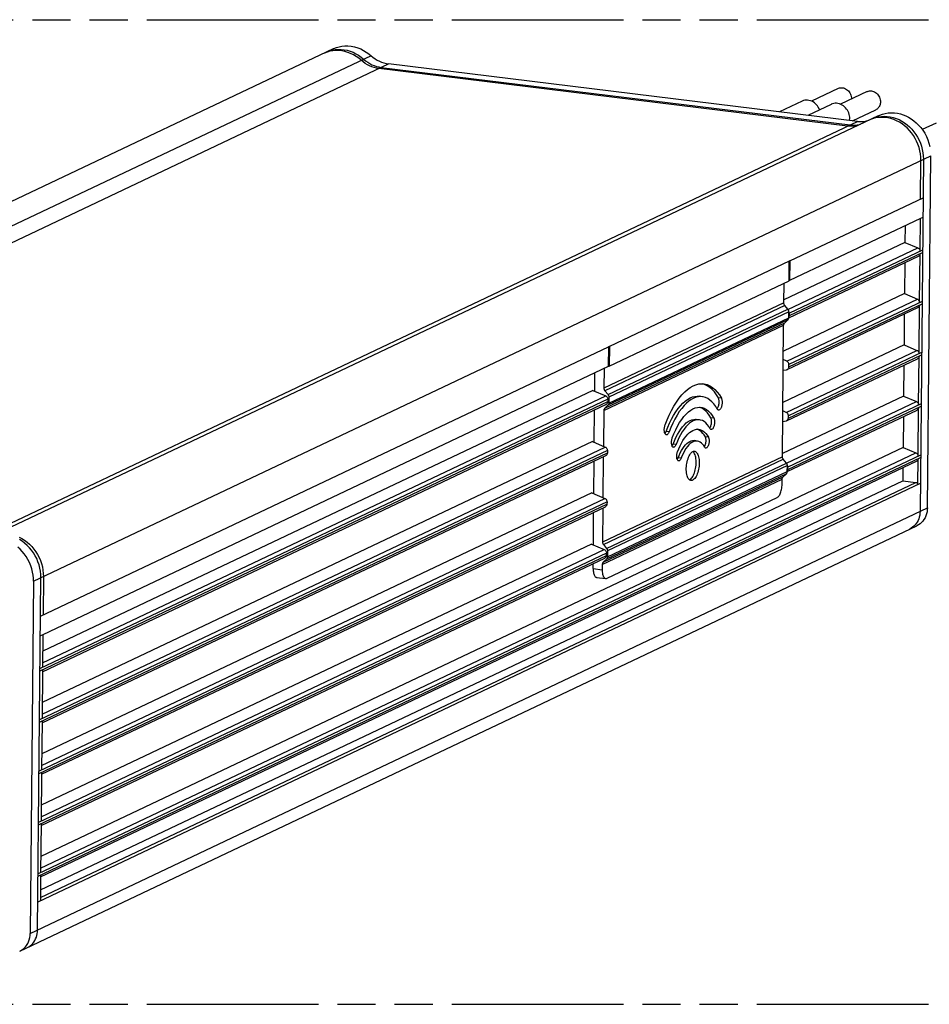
# Model space of a CAD drawing. Header units: millimetres. Extents: x 0 to 210, y 0 to 297.
# Tile 9 of 11: x 90 to 136, y 208 to 258. Entities that reach past the tile are written whole.
import ezdxf

# ---------------------------------------------------------------- set-up
doc = ezdxf.new("R2010")
doc.units = ezdxf.units.MM
doc.header["$LTSCALE"] = 19.36
doc.linetypes.add('PHANTOM', pattern=[0.8, 0.45, -0.05, 0.1, -0.05, 0.1, -0.05])
doc.layers.get('0').update_dxf_attribs({"linetype": 'CONTINUOUS'})
doc.layers.add('DEFAULT_3', color=7, linetype='PHANTOM')

msp = doc.modelspace()

# ---------------------------------------------------------------- linework, layer by layer
at = {"color": 7, "linetype": 'Continuous'}
for p, q in [((106.0659383, 256.20099136), (60.51196649, 234.59415532)), ((132.67800004, 252.51275085), (108.86834554, 255.43620882)), ((131.69368986, 254.18731321), (130.34127224, 253.5458441)), ((133.16773948, 254.02701202), (131.81532186, 253.38554291)), ((129.86569243, 253.54107405), (128.72180002, 252.99851113)), ((132.37500645, 253.66714706), (132.37421735, 253.65063424)), ((131.33974206, 253.38077285), (130.16119979, 252.82177506)), ((132.43279689, 252.54285801), (133.607432, 253.10000258)), ((133.73924129, 252.803137), (88.18526949, 231.19630096)), ((133.14506251, 252.53565196), (133.2136197, 252.5538279)), ((136.67158994, 252.43010327), (135.97238009, 252.09845902)), ((136.23142533, 232.88339385), (136.39981758, 250.77186148)), ((135.87413167, 247.57949537), (129.23748952, 244.43165045)), ((135.85852689, 245.92178465), (135.87413167, 247.57949537)), ((135.10067205, 247.2126335), (135.09276747, 246.37292311)), ((135.09276747, 246.37292311), (128.94344945, 243.45622231)), ((135.09276747, 246.37292311), (135.74728361, 246.09581553)), ((129.19096405, 242.54468397), (135.77687755, 245.66846764)), ((135.83401643, 243.31801513), (135.8574189, 245.80408206)), ((129.21851155, 245.41016787), (120.08282431, 241.07699365)), ((129.20916876, 244.41767386), (129.21851155, 245.41016787)), ((129.21851155, 245.41016787), (129.20953852, 245.41126962)), ((129.24687784, 245.42898014), (129.21643701, 245.41454166)), ((129.24687784, 245.42898014), (129.23748952, 244.43165045)), ((135.08303818, 245.33937068), (135.06825701, 243.7691536)), ((120.07348151, 240.08449964), (129.20916876, 244.41767386)), ((128.94193434, 243.29527083), (128.95134888, 244.29538657)), ((129.23748952, 244.43165045), (129.21128, 244.43486857)), ((135.06825701, 243.7691536), (128.91893899, 240.85245279)), ((135.06825701, 243.7691536), (135.72277315, 243.49204602)), ((129.1504552, 242.97212208), (128.98588176, 243.17220248)), ((129.10327019, 239.91230816), (135.75236709, 243.06469812)), ((135.80950597, 240.71424562), (135.83290844, 243.20031255)), ((129.18981879, 242.52208951), (129.1915263, 242.54349859)), ((129.1915263, 242.54349859), (129.19440262, 242.84905373)), ((129.1917835, 242.57082199), (129.20067004, 242.5843776)), ((129.21838558, 242.63216354), (129.22077675, 242.65623714)), ((129.22077675, 242.65623714), (129.22188474, 242.77393972)), ((135.05852772, 242.73560117), (135.04374655, 241.16538409)), ((128.86840295, 235.48396229), (128.93124977, 242.16023864)), ((128.97741003, 242.27224316), (129.14536603, 242.43149407)), ((120.03651195, 241.06038488), (120.02712364, 240.06305518)), ((120.07385127, 241.0780954), (120.03651195, 241.06038488)), ((120.08282431, 241.07699365), (120.07348151, 240.08449964)), ((120.07385127, 241.0780954), (120.08282431, 241.07699365)), ((135.04374655, 241.16538409), (128.89442852, 238.24868328)), ((135.04374655, 241.16538409), (135.69826268, 240.88827651)), ((135.78499551, 238.11047611), (135.80839798, 240.59654304)), ((120.02712364, 240.06305518), (91.3158751, 226.4449399)), ((120.02982314, 240.08903592), (120.07348151, 240.08449964)), ((129.08613099, 240.3442011), (128.91483726, 240.41672305)), ((129.07875973, 237.30853864), (135.72785662, 240.46092861)), ((129.19626629, 240.05246763), (129.19737428, 240.17017021)), ((135.03401725, 240.13183165), (135.01923609, 238.56161458)), ((119.3428622, 238.81537178), (119.351591, 239.74264135)), ((119.81566678, 239.96275847), (119.8062471, 238.96209661)), ((128.90974518, 239.87578634), (129.08200719, 239.90612496)), ((129.08200719, 239.90612496), (129.10327019, 239.91230816)), ((129.11513846, 239.91795969), (129.12359655, 239.92304068)), ((119.24575944, 238.85648293), (91.30797052, 225.60522951)), ((119.24575944, 238.85648293), (119.90027557, 238.57937534)), ((119.85019452, 238.83902826), (120.01476796, 238.63894786)), ((120.05871538, 238.51587951), (120.05583905, 238.21032437)), ((124.8094944, 238.53607522), (124.65604489, 238.55792358)), ((135.01923609, 238.56161458), (128.86991806, 235.64491377)), ((135.01923609, 238.56161458), (135.67375222, 238.28450699)), ((91.29824122, 224.57167708), (119.92986951, 238.15202745)), ((120.00967879, 238.09831985), (119.84172279, 237.93906893)), ((120.01151886, 238.40534446), (120.01041087, 238.28764188)), ((119.31835173, 236.21160227), (119.33395713, 237.86937853)), ((119.79556252, 237.82706442), (119.77852147, 236.01677663)), ((124.77053967, 237.95075734), (124.65975379, 237.99195778)), ((129.06162053, 237.74043158), (128.8903268, 237.81295354)), ((129.11743267, 234.73337543), (135.70334616, 237.8571591)), ((129.17175583, 237.44869812), (129.17286382, 237.5664007)), ((135.00950679, 237.52806214), (134.99472563, 235.95784507)), ((135.76048504, 235.5067066), (135.78388752, 237.99277353)), ((124.66138783, 237.36321291), (124.50793832, 237.38506127)), ((128.88523472, 237.27201683), (129.05749672, 237.30235545)), ((129.05749672, 237.30235545), (129.07875973, 237.30853864)), ((129.090628, 237.31419018), (129.09908608, 237.31927117)), ((119.22124898, 236.25271341), (91.28346006, 223.00146)), ((119.22124898, 236.25271341), (119.87576511, 235.97560583)), ((124.55272907, 236.28122354), (124.39927956, 236.3030719)), ((124.90637459, 235.99762945), (124.92211955, 236.02117949)), ((124.92211955, 236.02117949), (124.93844477, 236.05261828)), ((134.99472563, 235.95784507), (91.20992867, 215.19015147)), ((91.27373076, 221.96790757), (119.90535905, 235.54825794)), ((119.98700839, 235.80157495), (119.98590041, 235.68387236)), ((123.57050035, 235.42854841), (123.62207671, 235.55681141)), ((134.99472563, 235.95784507), (135.64924176, 235.68073748)), ((91.20019938, 214.15659903), (135.6788357, 235.25338959)), ((119.29384127, 233.60783275), (119.30944667, 235.26560901)), ((119.77352245, 235.48572614), (119.754011, 233.41300712)), ((123.52741153, 235.3463424), (123.54018081, 235.36449822)), ((129.07692382, 235.16081355), (128.91235037, 235.36089395)), ((129.11799491, 234.73219005), (129.12087124, 235.0377452)), ((135.74689172, 234.06267518), (135.75937706, 235.38900402)), ((128.90387865, 234.46093462), (129.07183464, 234.62018554)), ((129.1162874, 234.71078098), (129.11799491, 234.73219005)), ((129.11825212, 234.75951345), (129.12713866, 234.77306907)), ((129.14485419, 234.82085501), (129.14724537, 234.84492861)), ((129.14724537, 234.84492861), (129.14835336, 234.96263119)), ((134.98499633, 234.92429263), (134.97881765, 234.26792531)), ((91.19402069, 213.50023171), (134.97881765, 234.26792531)), ((128.85521666, 234.08316937), (128.85771838, 234.3489301)), ((134.97881765, 234.26792531), (135.64538591, 234.18608102)), ((119.19673852, 233.6489439), (91.2589496, 220.39769049)), ((119.19673852, 233.6489439), (119.85125465, 233.37183632)), ((119.96249793, 233.19780543), (119.96138994, 233.08010285)), ((119.96324249, 229.31399324), (128.60107212, 233.41102718)), ((91.2492203, 219.36413805), (119.88084859, 232.94448842)), ((119.26933081, 231.00406324), (119.28493621, 232.6618395)), ((119.74901198, 232.88195662), (119.73271571, 231.15078807)), ((90.14051114, 210.37246162), (135.69448295, 231.97929766)), ((119.17222805, 231.04517439), (91.23443914, 217.79392098)), ((119.17222805, 231.04517439), (119.82674419, 230.76806681)), ((119.77666313, 231.02771972), (119.94123658, 230.82763932)), ((119.93687948, 230.47633334), (119.93798747, 230.59403592)), ((119.985184, 230.70457098), (119.98230767, 230.39901583)), ((91.22470984, 216.76036854), (119.85633813, 230.34071891)), ((119.25805908, 229.80665658), (119.26042575, 230.05806999)), ((119.72203114, 230.01575588), (119.71952941, 229.74999515)), ((119.9361474, 230.28701131), (119.76819141, 230.1277604)), ((90.84584577, 229.16502544), (90.67745353, 211.27655781)), ((119.43752236, 229.35897542), (119.89899269, 229.30231399)), ((91.3158751, 226.4449399), (91.30027031, 224.78722917)), ((91.29916233, 224.66952659), (91.27575985, 222.18345966)), ((91.27465186, 222.06575708), (91.25124939, 219.57969015)), ((91.2501414, 219.46198757), (91.22673893, 216.97592064)), ((91.22563094, 216.85821806), (91.20222847, 214.37215113)), ((91.20112048, 214.25444854), (91.18863515, 212.9281197))]:
    msp.add_line(p, q, dxfattribs=at)
at = {"color": 9, "linetype": 'Continuous'}
for p, q in [((106.01986908, 256.1361085), (106.16709365, 256.16149778)), ((107.98160747, 255.85162593), (62.42763566, 234.24478989)), ((105.6153482, 255.98629958), (105.56808069, 255.96485107)), ((63.31437373, 233.82937278), (108.86834554, 255.43620882)), ((132.18014242, 252.27661056), (108.37048792, 255.20006854)), ((108.49495233, 255.25910361), (132.30460683, 252.33564564)), ((87.12402823, 230.90591481), (132.67800004, 252.51275085)), ((133.33446677, 252.60743558), (133.24138368, 252.56699672)), ((90.84584577, 229.16502544), (136.39981758, 250.77186148)), ((136.02642437, 250.59475627), (135.85803212, 232.70628863)), ((135.88351999, 248.57682506), (135.90195997, 250.5357212)), ((129.24687784, 245.42898014), (136.00798439, 248.63586014)), ((135.99859608, 247.63853044), (135.87413167, 247.57949537)), ((129.15249472, 242.96782215), (135.74728361, 246.09581553)), ((129.22077675, 242.65623714), (135.98188331, 245.86311713)), ((135.9829913, 245.98081972), (129.22188474, 242.77393972)), ((128.94193434, 243.29527083), (119.8062471, 238.96209661)), ((128.98588176, 243.17220248), (119.85019452, 238.83902826)), ((129.08613099, 240.3442011), (135.72277315, 243.49204602)), ((129.19626629, 240.05246763), (135.95737285, 243.25934762)), ((135.95848083, 243.3770502), (129.19737428, 240.17017021)), ((120.01476796, 238.63894786), (129.1504552, 242.97212208)), ((120.05583905, 238.21032437), (129.1915263, 242.54349859)), ((129.19440262, 242.84905373), (120.05871538, 238.51587951)), ((119.79556252, 237.82706442), (128.93124977, 242.16023864)), ((128.97741003, 242.27224316), (119.84172279, 237.93906893)), ((129.14536603, 242.43149407), (120.00967879, 238.09831985)), ((91.20079901, 227.38323452), (120.03651195, 241.06038488)), ((129.06162053, 237.74043158), (135.69826268, 240.88827651)), ((129.17175583, 237.44869812), (135.93286238, 240.65557811)), ((135.93397037, 240.77328069), (129.17286382, 237.5664007)), ((91.30241481, 225.01504135), (119.90027557, 238.57937534)), ((91.17469792, 224.61049152), (120.01041087, 238.28764188)), ((120.01151886, 238.40534446), (91.17580591, 224.7281941)), ((125.7704474, 238.45646876), (125.61568291, 238.47286711)), ((129.07896333, 235.15651361), (135.67375222, 238.28450699)), ((129.14724537, 234.84492861), (135.90835192, 238.0518086)), ((135.90945991, 238.16951118), (129.14835336, 234.96263119)), ((125.39014996, 237.45068696), (125.23538548, 237.46708531)), ((123.11326877, 236.74622682), (122.95854291, 236.76672838)), ((123.47069232, 236.10679724), (123.31596646, 236.12729881)), ((125.11045402, 236.47756831), (124.95568954, 236.49396666)), ((135.88494945, 235.56574167), (91.07776406, 214.31311606)), ((91.15018746, 222.00672201), (119.98590041, 235.68387236)), ((119.98700839, 235.80157495), (91.15129545, 222.12442459)), ((91.20437297, 214.5999633), (135.64924176, 235.68073748)), ((91.27790435, 222.41127183), (119.87576511, 235.97560583)), ((91.07665608, 214.19541347), (135.88384146, 235.44803909)), ((128.86840295, 235.48396229), (119.73271571, 231.15078807)), ((119.77666313, 231.02771972), (128.91235037, 235.36089395)), ((119.94123658, 230.82763932), (129.07692382, 235.16081355)), ((129.12087124, 235.0377452), (119.985184, 230.70457098)), ((123.72522621, 235.40804685), (123.57050035, 235.42854841)), ((129.07183464, 234.62018554), (119.9361474, 230.28701131)), ((119.98230767, 230.39901583), (129.11799491, 234.73219005)), ((135.87135613, 234.12171025), (91.06417074, 212.86908463)), ((91.19025728, 213.10044046), (135.64538591, 234.18608102)), ((119.72203114, 230.01575588), (128.85771838, 234.3489301)), ((119.76819141, 230.1277604), (128.90387865, 234.46093462)), ((91.125677, 219.4029525), (119.96138994, 233.08010285)), ((119.96249793, 233.19780543), (91.12678499, 219.52065508)), ((91.25339389, 219.80750232), (119.85125465, 233.37183632)), ((90.67745353, 211.27655781), (136.23142533, 232.88339385)), ((119.93798747, 230.59403592), (91.10227452, 216.91688557)), ((91.22888343, 217.20373281), (119.82674419, 230.76806681)), ((91.10116654, 216.79918298), (119.93687948, 230.47633334)), ((119.25805908, 229.80665658), (119.71952941, 229.74999515)), ((91.05084674, 211.45366302), (91.21923898, 229.34213066)), ((91.34370339, 229.40116573), (91.32526341, 227.44226959)), ((91.3158751, 226.4449399), (91.19141069, 226.38590483))]:
    msp.add_line(p, q, dxfattribs=at)
for points in [[(107.35815534, 255.71952054), (107.22537829, 255.81305666), (107.08596813, 255.8954245), (106.94173083, 255.96538036), (106.79464426, 256.02207339), (106.64543952, 256.06541249), (106.49549061, 256.09517627), (106.34482074, 256.11143572), (106.19316334, 256.11397344), (106.04278929, 256.10248256), (105.89541322, 256.07707532), (105.75232079, 256.03808377), (105.6153482, 255.98629958)], [(105.69254509, 256.02388614), (105.73998444, 256.04540913), (105.87692694, 256.09716485), (106.01986908, 256.1361085)], [(106.16709365, 256.16149778), (106.31745587, 256.17300343), (106.46917683, 256.17047757), (106.62001171, 256.15420266), (106.7700731, 256.12440625), (106.91912925, 256.08110151), (107.06601721, 256.02449277), (107.21013371, 255.95462002), (107.34951452, 255.87230391), (107.48240457, 255.7787202)], [(108.37048792, 255.20006854), (108.2524195, 255.2194787), (108.13493301, 255.24864964), (108.01868751, 255.28747621), (107.90451349, 255.335729), (107.79316576, 255.39311128), (107.68543838, 255.45920828), (107.58212257, 255.53348389), (107.35815534, 255.71952054)], [(107.48240457, 255.7787202), (107.70654113, 255.59255449), (107.80980312, 255.51830967), (107.91745313, 255.45224616), (108.02874847, 255.39487155), (108.1429656, 255.3465817), (108.25928695, 255.30771684), (108.37683033, 255.27852482), (108.49495233, 255.25910361)], [(135.90195997, 250.5357212), (135.89719456, 250.6991363), (135.87975204, 250.8637707), (135.84949154, 251.02880362), (135.80667185, 251.19200988), (135.7519619, 251.35120504), (135.68577745, 251.50569206), (135.60886199, 251.65413607), (135.52128444, 251.79655144), (135.42270422, 251.93306854), (135.31439466, 252.06151034), (135.19757659, 252.18040302), (135.07335236, 252.28876395), (134.94353574, 252.38534653), (134.80788272, 252.47057277), (134.66600297, 252.54448815), (134.51959579, 252.60593088), (134.36979712, 252.65429165), (134.21837898, 252.68898659), (134.06758632, 252.70974689), (133.9173111, 252.71682718), (133.76778476, 252.71018375), (133.62017143, 252.68973522), (133.47507372, 252.65537352), (133.33446677, 252.60743558)], [(133.36584808, 252.62603179), (133.45859976, 252.66633946), (133.59923697, 252.71432181), (133.74445677, 252.74873681)], [(133.74445677, 252.74873681), (133.89226984, 252.76922071), (134.04194506, 252.77586196), (134.19210745, 252.76877672), (134.34273519, 252.74804147), (134.49409014, 252.71337395), (134.64390089, 252.66502501), (134.79045888, 252.60352721), (134.93248767, 252.52952717), (135.06817018, 252.44426514), (135.19794538, 252.34769533), (135.3220339, 252.23944478), (135.43873804, 252.12067834), (135.5470509, 251.99225439), (135.64568219, 251.85568647), (135.73335742, 251.71311628), (135.8103228, 251.56455583), (135.87643471, 251.41021832), (135.93107661, 251.25124193), (135.97387894, 251.08818448), (136.00415899, 250.9232033), (136.0216405, 250.75844459), (136.02642437, 250.59475627)], [(132.70692563, 252.31349637), (132.64782296, 252.29771192), (132.53296146, 252.27754939), (132.41617783, 252.26730623), (132.2983569, 252.2670133), (132.18014242, 252.27661056)], [(132.30460683, 252.33564564), (132.42276765, 252.3260505), (132.54053143, 252.32633634), (132.65723865, 252.33655991), (132.77205645, 252.35669604), (132.83139274, 252.37253273)], [(135.85803212, 232.70628863), (135.85325377, 232.61054996), (135.84069614, 232.51608638), (135.82030203, 232.42344078), (135.79229176, 232.33396773), (135.75719592, 232.2490188), (135.71518038, 232.16866259), (135.66646649, 232.09328009), (135.6112866, 232.02330608), (135.54963841, 231.95896803), (135.4824279, 231.90137393), (135.41077234, 231.85134994), (135.33491885, 231.80890142), (135.32108974, 231.80219245)], [(90.10774639, 231.40993268), (90.24962614, 231.3360173), (90.38527917, 231.25079105), (90.51509578, 231.15420848), (90.63932001, 231.04584755), (90.75613808, 230.92695487), (90.86444764, 230.79851307), (90.96302786, 230.66199597), (91.05060542, 230.51958059), (91.12752087, 230.37113659), (91.19370532, 230.21664957), (91.24841528, 230.05745441), (91.29123497, 229.89424815), (91.32149546, 229.72921522), (91.33893798, 229.56458083), (91.34370339, 229.40116573)], [(91.21923898, 229.34213066), (91.21447358, 229.50554576), (91.19703106, 229.67018015), (91.16677056, 229.83521308), (91.12395087, 229.99841934), (91.06924092, 230.1576145), (91.00305646, 230.31210152), (90.92614101, 230.46054552), (90.83856346, 230.6029609), (90.73998323, 230.739478), (90.63167368, 230.8679198), (90.51485561, 230.98681248), (90.39063138, 231.09517341), (90.26081476, 231.19175598), (90.12516174, 231.27698223)], [(90.51390436, 210.54956683), (90.52948973, 210.55714945), (90.60518557, 210.59972859), (90.6766822, 210.64986551), (90.74376964, 210.70759079), (90.80531181, 210.77207618), (90.86040698, 210.84223349), (90.90901963, 210.91780009), (90.95095039, 210.99841326), (90.98582704, 211.08333805), (91.01337545, 211.1717907), (91.03349007, 211.26334317), (91.04603528, 211.35756106), (91.05084674, 211.45366302)]]:
    msp.add_lwpolyline(points, dxfattribs=at)
at = {"color": 7, "linetype": 'Continuous'}
for points in [[(106.0660153, 256.20082926), (106.08503234, 256.20971082), (106.21988825, 256.26398462), (106.36066925, 256.30542608), (106.50553582, 256.33379614), (106.64999083, 256.34901534), (106.8012704, 256.349562), (106.97008748, 256.33357302), (107.14151448, 256.30199312), (107.30343645, 256.25426501), (107.45812843, 256.19303161), (107.60405174, 256.12002801), (107.74053266, 256.0374203), (107.86623624, 255.948296), (107.98160747, 255.85162593)], [(107.98160747, 255.85162593), (108.07979546, 255.77032539), (108.18272224, 255.69689101), (108.29087925, 255.63109257), (108.40279217, 255.57362076), (108.51747813, 255.52493602), (108.63395426, 255.48549882), (108.75074625, 255.45599983), (108.86834554, 255.43620882)], [(131.69373095, 254.18722647), (131.71340579, 254.19593499), (131.76112624, 254.21204678), (131.81180322, 254.22197173), (131.86403459, 254.22566007), (131.91603973, 254.22284432), (131.96858323, 254.21329131), (132.02249949, 254.19658845), (132.07579843, 254.17300654), (132.1269193, 254.14259272), (132.17540846, 254.10560533), (132.22071778, 254.06183324), (132.26156998, 254.01273213), (132.29644644, 253.95985842), (132.32552295, 253.90269876), (132.34879339, 253.83901574), (132.36528491, 253.77553802), (132.37390073, 253.71899632), (132.37500645, 253.66714706)], [(133.16778058, 254.02692527), (133.18745541, 254.03563379), (133.23517586, 254.05174559), (133.28585284, 254.06167053), (133.33808421, 254.06535887), (133.39008935, 254.06254312), (133.44263285, 254.05299011), (133.49654911, 254.03628726), (133.54984805, 254.01270535), (133.60096892, 253.98229152), (133.64945808, 253.94530414), (133.69476741, 253.90153205), (133.7356196, 253.85243094), (133.77049606, 253.79955722), (133.79957257, 253.74239756), (133.82284302, 253.67871454), (133.83933453, 253.61523683), (133.84795036, 253.55869513), (133.84905607, 253.50684587)], [(130.75968495, 253.10564429), (130.72959769, 253.17460948), (130.6921674, 253.24275166), (130.65090517, 253.30354358), (130.60424645, 253.35954033), (130.55105123, 253.41291803), (130.49219062, 253.46141859), (130.42741563, 253.50389158), (130.35894658, 253.53919008), (130.28861247, 253.5656694), (130.21733822, 253.58367249), (130.14675587, 253.59295368), (130.07657301, 253.59363414), (130.00638191, 253.5856542), (129.93816059, 253.56931078), (129.87415463, 253.54517609), (129.86562337, 253.54121949)], [(133.84905607, 253.50684587), (133.84682706, 253.46020128), (133.83987315, 253.41343922), (133.82818513, 253.36601274), (133.81179066, 253.31956269), (133.79015313, 253.27497016), (133.76495618, 253.23396754), (133.7385182, 253.19954028), (133.70839837, 253.16881027), (133.67247598, 253.1390746), (133.63210913, 253.11279308), (133.60739091, 253.10008933)], [(132.28601511, 252.65831987), (132.28427519, 252.72442916), (132.27520954, 252.79378077), (132.2587852, 252.86769717), (132.23510105, 252.94221091), (132.20364732, 253.01430828), (132.16621703, 253.08245047), (132.12495479, 253.14324238), (132.07829607, 253.19923914), (132.02510085, 253.25261684), (131.96624024, 253.30111739), (131.90146525, 253.34359038), (131.8329962, 253.37888889), (131.7626621, 253.40536821), (131.69138785, 253.42337129), (131.6208055, 253.43265248), (131.55062264, 253.43333294), (131.48043153, 253.425353), (131.41221021, 253.40900958), (131.34820425, 253.38487489), (131.33967299, 253.38091829)], [(132.27866283, 252.56178329), (132.28267999, 252.58378007), (132.28601511, 252.65831987)], [(132.67800004, 252.51275085), (132.79569996, 252.50365074), (132.91277702, 252.50443423), (133.02972583, 252.51521045), (133.14506251, 252.53565196)], [(133.73925848, 252.80310046), (133.81414516, 252.83578657), (133.94842806, 252.88373881), (134.08998153, 252.92003167), (134.23801652, 252.9434074), (134.39178858, 252.95283841), (134.55357474, 252.94606688), (134.71352148, 252.92552576), (134.85981672, 252.89302815), (135.00061326, 252.84817574), (135.14086192, 252.7912136), (135.27835659, 252.72202479), (135.41312485, 252.64032613), (135.54341643, 252.54686137), (135.66795663, 252.44177235), (135.78534623, 252.32658165), (135.89254533, 252.20526098), (135.99320129, 252.07060468), (136.09300786, 251.91213741), (136.1827859, 251.74363984), (136.25408729, 251.57564198), (136.31041273, 251.40742042), (136.35205117, 251.24120471)], [(135.74728361, 246.09581553), (135.77056121, 246.08369438), (135.79215721, 246.06779438), (135.81150599, 246.04849541), (135.8280395, 246.02633628), (135.84128131, 246.0019763), (135.8509312, 245.97599604), (135.85673997, 245.94902285), (135.85852689, 245.92178465)], [(135.8574189, 245.80408206), (135.8551361, 245.77741928), (135.84885453, 245.75195826), (135.83873743, 245.72836628), (135.82505899, 245.70727964), (135.8082034, 245.68926837), (135.78859553, 245.67477289), (135.77687755, 245.66846764)], [(128.98588176, 243.17220248), (128.97296976, 243.19022534), (128.96219304, 243.2095228), (128.95345812, 243.23035661), (128.94704541, 243.25194153), (128.9432353, 243.27349236), (128.94193434, 243.29527083)], [(135.72277315, 243.49204602), (135.74605075, 243.47992487), (135.76764675, 243.46402487), (135.78699552, 243.4447259), (135.80352904, 243.42256677), (135.81677084, 243.39820679), (135.82642074, 243.37222653), (135.8322295, 243.34525334), (135.83401643, 243.31801513)], [(135.83290844, 243.20031255), (135.83062564, 243.17364976), (135.82434407, 243.14818875), (135.81422696, 243.12459677), (135.80054853, 243.10351013), (135.78369294, 243.08549886), (135.76408507, 243.07100338), (135.75236709, 243.06469812)], [(129.19440262, 242.84905373), (129.19310166, 242.8708322), (129.18929155, 242.89238303), (129.18287884, 242.91396796), (129.17414392, 242.93480176), (129.1633672, 242.95409922), (129.1504552, 242.97212208)], [(129.16970186, 242.46291772), (129.1788084, 242.48156087), (129.18561221, 242.50152301), (129.18981879, 242.52208951)], [(129.22188474, 242.77393972), (129.21993625, 242.79860903), (129.21377807, 242.82395924), (129.20311726, 242.85069051), (129.19322926, 242.86869618)], [(129.20067004, 242.5843776), (129.21178403, 242.60842002), (129.21838558, 242.63216354)], [(128.93124977, 242.16023864), (128.93295728, 242.18164771), (128.93716385, 242.20221422), (128.94396766, 242.22217636), (128.9530742, 242.24081951), (128.96418893, 242.25742904), (128.97741003, 242.27224316)], [(129.14536603, 242.43149407), (129.15858713, 242.44630819), (129.16970186, 242.46291772)], [(135.69826268, 240.88827651), (135.72154029, 240.87615536), (135.74313629, 240.86025536), (135.76248506, 240.84095639), (135.77901858, 240.81879725), (135.79226038, 240.79443728), (135.80191028, 240.76845702), (135.80771904, 240.74148383), (135.80950597, 240.71424562)], [(135.80839798, 240.59654304), (135.80611517, 240.56988025), (135.79983361, 240.54441924), (135.7897165, 240.52082726), (135.77603807, 240.49974062), (135.75918248, 240.48172935), (135.73957461, 240.46723387), (135.72785662, 240.46092861)], [(129.19737428, 240.17017021), (129.19542579, 240.19483952), (129.1892676, 240.22018972), (129.1786068, 240.24692099), (129.16432212, 240.27293285), (129.14678258, 240.29667363), (129.12722452, 240.31719703), (129.10717725, 240.33285658), (129.08613099, 240.3442011)], [(129.12359655, 239.92304068), (129.14350264, 239.93874836), (129.16143934, 239.95815369), (129.17615958, 239.98060809), (129.18727357, 240.00465051), (129.19387512, 240.02839403), (129.19626629, 240.05246763)], [(122.9144856, 237.10184927), (123.01530642, 237.3547888), (123.12373096, 237.5980035), (123.23998756, 237.83260295), (123.36339117, 238.0552584), (123.49404972, 238.26415484), (123.62981266, 238.4558607), (123.76915207, 238.62652785), (123.91030802, 238.77559091), (124.0504521, 238.9005801), (124.19126184, 239.00336049), (124.33403473, 239.08543422), (124.4770825, 239.14542034), (124.61888501, 239.1825867), (124.76023548, 239.19648897), (124.8602658, 239.19205577)], [(125.61568291, 238.47286711), (125.51880374, 238.63190259), (125.41407381, 238.77389159), (125.30128384, 238.89973546), (125.18106168, 239.00673012), (125.05326419, 239.0929427), (124.91999497, 239.15696096), (124.78629574, 239.19533402)], [(124.8602658, 239.19205577), (124.90206109, 239.18673443), (125.04243979, 239.15243609), (125.18060059, 239.09183449), (125.31401746, 239.00715436), (125.43985648, 238.89935895), (125.55827041, 238.7704732), (125.66836839, 238.62313639), (125.7704474, 238.45646876)], [(119.8062471, 238.96209661), (119.80754806, 238.94031814), (119.81135817, 238.91876731), (119.81777088, 238.89718239), (119.8265058, 238.87634858), (119.83728252, 238.85705112), (119.85019452, 238.83902826)], [(119.90027557, 238.57937534), (119.9213732, 238.56799091), (119.9414508, 238.55229741), (119.96101554, 238.53174331), (119.97854591, 238.50798318), (119.9928099, 238.48196996), (120.00344611, 238.45525696), (120.00958591, 238.42994899), (120.01151886, 238.40534446)], [(120.01476796, 238.63894786), (120.02767996, 238.620925), (120.03845668, 238.60162754), (120.0471916, 238.58079373), (120.05360431, 238.55920881), (120.05741442, 238.53765798), (120.05871538, 238.51587951)], [(122.95854291, 236.76672838), (123.04504604, 236.98391079), (123.13808151, 237.19273423), (123.23783439, 237.39418251), (123.34374951, 237.58530416), (123.45595425, 237.76441402), (123.57258593, 237.92869692), (123.69235477, 238.07486933), (123.81366945, 238.20265122), (123.93401614, 238.31028589), (124.05487257, 238.39891974), (124.17734154, 238.46947977), (124.30003407, 238.5208675), (124.4216966, 238.5522616), (124.54302562, 238.56375772), (124.6559111, 238.55685567)], [(124.80933909, 238.53484001), (124.72814248, 238.54173283), (124.60884158, 238.53566155), (124.4886677, 238.50994808), (124.36652648, 238.46447696), (124.24379758, 238.39946326), (124.1217293, 238.31527248), (123.99962126, 238.21133789), (123.87661069, 238.08705874), (123.75443299, 237.94290256), (123.63379552, 237.7778313), (123.51691967, 237.59576087), (123.4063121, 237.39966924), (123.30182427, 237.19133215), (123.20422903, 236.97386406), (123.11326877, 236.74622682)], [(125.56315586, 237.90823984), (125.48004657, 238.04484045), (125.39019332, 238.16679357), (125.29342813, 238.27491491), (125.19025497, 238.36675736), (125.08051355, 238.44050064), (124.96602865, 238.49508004), (124.84803859, 238.52841315), (124.80933909, 238.53484001)], [(120.01041087, 238.28764188), (120.00800297, 238.26350747), (120.00138229, 238.23972631), (119.99024341, 238.2156717), (119.97550256, 238.19322373), (119.95755706, 238.17383997), (119.93765822, 238.15816126), (119.92928399, 238.15313151)], [(120.05583905, 238.21032437), (120.05413154, 238.18891529), (120.04992497, 238.16834879), (120.04312115, 238.14838665), (120.03401462, 238.1297435), (120.02289989, 238.11313397), (120.00967879, 238.09831985)], [(125.57710733, 237.95343669), (125.59292671, 237.9825461), (125.60769899, 238.01634688)], [(125.60769899, 238.01634688), (125.62180456, 238.0559894), (125.63407786, 238.09879974), (125.64336629, 238.14297529), (125.65001141, 238.18705263), (125.65396524, 238.22870944), (125.65524375, 238.26871984)], [(125.65524375, 238.26871984), (125.65423864, 238.30920277), (125.65090896, 238.34756279), (125.64517106, 238.38423155), (125.63727588, 238.41791407), (125.62747438, 238.44731537), (125.61568291, 238.47286711)], [(125.81037072, 238.25045097), (125.80932445, 238.21437363), (125.80602317, 238.17635391), (125.8005716, 238.13594399), (125.7926556, 238.09448731), (125.78157725, 238.05218591), (125.76859254, 238.01201611), (125.75491004, 237.97760532), (125.7399741, 237.94720235), (125.72346602, 237.91986973), (125.70588354, 237.8967936), (125.68769532, 237.87889352), (125.66866999, 237.86603175), (125.6482313, 237.85804014), (125.62788251, 237.85592943), (125.62561156, 237.85616763)], [(125.7704474, 238.45646876), (125.78234691, 238.4306829), (125.79223821, 238.40101221), (125.80020573, 238.36702107), (125.80599621, 238.33001633), (125.8093564, 238.29130483), (125.81037072, 238.25045097)], [(135.67375222, 238.28450699), (135.69702983, 238.27238585), (135.71862583, 238.25648584), (135.7379746, 238.23718688), (135.75450812, 238.21502774), (135.76774992, 238.19066777), (135.77739981, 238.16468751), (135.78320858, 238.13771431), (135.78499551, 238.11047611)], [(119.84172279, 237.93906893), (119.82850169, 237.92425481), (119.81738695, 237.90764528), (119.80828042, 237.88900213), (119.80147661, 237.86903999), (119.79727003, 237.84847349), (119.79556252, 237.82706442)], [(123.27917358, 236.44942365), (123.36147338, 236.655043), (123.45050059, 236.85154936), (123.54647223, 237.0400671), (123.64873721, 237.21722307), (123.75775383, 237.38119028), (123.87041097, 237.52845456), (123.98352077, 237.65422971), (124.09777182, 237.76050488), (124.21289922, 237.84798222), (124.32857552, 237.91573659), (124.44460634, 237.9630627), (124.56032754, 237.99000308), (124.67486477, 237.99678856), (124.71734246, 237.99398068)], [(124.71734246, 237.99398068), (124.78865431, 237.98214887), (124.90318402, 237.9444589), (125.0144248, 237.88501398), (125.1186863, 237.80377324), (125.2164402, 237.7031202), (125.30683328, 237.58572101), (125.39014996, 237.45068696)], [(125.23538548, 237.46708531), (125.15630511, 237.59601449), (125.07027074, 237.70935216), (124.97708482, 237.80802516), (124.87733997, 237.88925292), (124.77053967, 237.95075734)], [(125.55456503, 237.92235997), (125.56006686, 237.92859692), (125.57710733, 237.95343669)], [(125.62561156, 237.85616763), (125.60885068, 237.86118915), (125.59138824, 237.87221479), (125.57623931, 237.88775985), (125.56315586, 237.90823984)], [(129.17286382, 237.5664007), (129.17091533, 237.59107), (129.16475714, 237.61642021), (129.15409633, 237.64315148), (129.13981166, 237.66916334), (129.12227211, 237.69290412), (129.10271406, 237.71342752), (129.08266679, 237.72908707), (129.06162053, 237.74043158)], [(135.78388752, 237.99277353), (135.78160471, 237.96611074), (135.77532315, 237.94064973), (135.76520604, 237.91705775), (135.75152761, 237.89597111), (135.73467201, 237.87795983), (135.71506415, 237.86346436), (135.70334616, 237.8571591)], [(122.8703081, 236.85594137), (122.87210412, 236.89812822), (122.87622654, 236.94038881), (122.88276877, 236.98324311), (122.89145057, 237.02513123), (122.90199171, 237.0644933), (122.9144856, 237.10184927)], [(123.31596646, 236.12729881), (123.38346941, 236.29590844), (123.45654202, 236.45701728), (123.53537094, 236.61156785), (123.61939623, 236.75673259), (123.70900103, 236.89097956), (123.80154273, 237.01136441), (123.89428929, 237.1138473), (123.98789203, 237.20018276), (124.08221236, 237.27103468), (124.17688787, 237.32563521), (124.27166802, 237.36339791), (124.36607851, 237.38444244), (124.45949544, 237.38901102), (124.50788076, 237.38460534)], [(124.66132409, 237.36270651), (124.62618526, 237.3663423), (124.53347502, 237.36426221), (124.43974902, 237.34589336), (124.34535804, 237.31080684), (124.25054349, 237.25865002), (124.1557857, 237.18999502), (124.06171807, 237.10567981), (123.96812279, 237.00455418), (123.87393611, 236.88434139), (123.78232926, 236.74925904), (123.69624334, 236.60223347), (123.61530502, 236.44486174), (123.54019723, 236.28003789)], [(125.19043379, 236.92249279), (125.1255835, 237.02817931), (125.0549779, 237.12100433), (124.97844669, 237.20174013), (124.89650081, 237.26806983), (124.80872514, 237.31808472), (124.71772754, 237.35133262), (124.66132409, 237.36270651)], [(125.19823254, 236.96681114), (125.21346851, 236.99484701), (125.227696, 237.02740124)], [(125.227696, 237.02740124), (125.24128136, 237.06558177), (125.25310203, 237.1068133), (125.26204791, 237.14935968), (125.26844797, 237.19181148), (125.27225597, 237.23193201), (125.27348734, 237.27046685)], [(125.27348734, 237.27046685), (125.27252039, 237.30945114), (125.26931366, 237.34639566), (125.26378612, 237.38171856), (125.25618086, 237.41416536), (125.24674099, 237.44248155), (125.23538548, 237.46708531)], [(125.4286143, 237.25219798), (125.42760627, 237.21743907), (125.42442563, 237.18080876), (125.41917329, 237.14187561), (125.41154658, 237.10193394), (125.40087308, 237.06117842), (125.38836289, 237.0224766), (125.37518041, 236.98932334), (125.3607903, 236.96003143), (125.34488549, 236.93369767), (125.32794556, 236.91146485), (125.31042202, 236.89421892), (125.29209196, 236.88182717), (125.27240019, 236.87412761), (125.25279504, 236.87209404), (125.25060708, 236.87232353)], [(125.39014996, 237.45068696), (125.4016135, 237.42584914), (125.41114318, 237.39726356), (125.41882079, 237.36450808), (125.42440092, 237.32884914), (125.42763816, 237.29155315), (125.4286143, 237.25219798)], [(129.09908608, 237.31927117), (129.11899217, 237.33497885), (129.13692887, 237.35438418), (129.15164912, 237.37683858), (129.16276311, 237.400881), (129.16936466, 237.42462452), (129.17175583, 237.44869812)], [(122.97273592, 236.59824106), (122.96072749, 236.60114639), (122.94385069, 236.6100523), (122.92829871, 236.62447984), (122.91390243, 236.6446911), (122.9002965, 236.67149162), (122.88861666, 236.7032796), (122.88000212, 236.73932793), (122.87407716, 236.7778181), (122.87084632, 236.81643164), (122.8703081, 236.85594137)], [(122.90316524, 236.66584087), (122.91197511, 236.6765403), (122.92964083, 236.70405238)], [(122.92964083, 236.70405238), (122.94507817, 236.73389853), (122.95854291, 236.76672838)], [(123.11326877, 236.74622682), (123.10118527, 236.71644804), (123.087262, 236.68869984), (123.07141265, 236.66241806), (123.05389618, 236.63929517), (123.03439963, 236.6206611), (123.0145525, 236.60703939), (122.99616651, 236.59960056), (122.97838206, 236.59773355), (122.97273592, 236.59824106)], [(123.54297538, 235.73409299), (123.60443586, 235.88760967), (123.67096744, 236.03429698), (123.74274005, 236.17501308), (123.81924388, 236.30718351), (123.90082778, 236.42941347), (123.98508568, 236.53902217), (124.06953011, 236.63233139), (124.15475407, 236.7109386), (124.2406314, 236.77544827), (124.3268321, 236.82516128), (124.41312809, 236.85954367), (124.4990875, 236.87870443), (124.58414228, 236.88286405), (124.61086702, 236.88096384)], [(124.95568954, 236.49396666), (124.89665049, 236.5901826), (124.83237187, 236.67468955), (124.76269863, 236.7481906), (124.68809593, 236.8085765), (124.60818585, 236.85410954), (124.53593852, 236.88050663)], [(124.61086702, 236.88096384), (124.66847291, 236.87115394), (124.75301841, 236.84240419), (124.83493509, 236.79773923), (124.91156866, 236.73729583), (124.98328996, 236.66286695), (125.04952084, 236.57652092), (125.11045402, 236.47756831)], [(125.25060708, 236.87232353), (125.23445872, 236.87716154), (125.21763443, 236.88778425), (125.20303912, 236.90276123), (125.19043379, 236.92249279)], [(123.23661052, 236.21250234), (123.23833969, 236.25314066), (123.24231128, 236.29385589), (123.24861582, 236.33515189), (123.25698175, 236.37551703), (123.2671375, 236.41343965), (123.27917358, 236.44942365)], [(123.33529517, 235.96421955), (123.32372558, 235.96701871), (123.30746554, 235.97559916), (123.2924819, 235.98949945), (123.27861172, 236.0089721), (123.26550301, 236.0347932), (123.25425001, 236.06541951), (123.24595028, 236.10015047), (123.24024184, 236.13723404), (123.23712908, 236.17443646), (123.23661052, 236.21250234)], [(123.26587149, 236.03406739), (123.27111604, 236.04043681), (123.28813027, 236.06693425)], [(123.28813027, 236.06693425), (123.30299829, 236.0956797), (123.31596646, 236.12729881)], [(123.54019723, 236.28003789), (123.4590504, 236.07810672), (123.44563595, 236.05137256), (123.4303658, 236.02605123), (123.41348947, 236.00377336), (123.39470541, 235.98582026), (123.37558358, 235.97269635), (123.3578695, 235.96552937), (123.34073497, 235.96373059), (123.33529517, 235.96421955)], [(123.62207671, 235.55681141), (123.67843513, 235.6788002), (123.73977033, 235.7954393), (123.80549814, 235.9039552), (123.87600655, 236.00272422), (123.94857383, 236.08922141), (124.02008992, 236.15971986), (124.09210789, 236.21620177), (124.16557339, 236.25976667), (124.23919864, 236.28933567), (124.31176744, 236.30428467), (124.38401064, 236.30434889), (124.39919358, 236.30239813)], [(124.55266278, 236.28070418), (124.48128485, 236.2837829), (124.40979929, 236.27216486), (124.33661157, 236.24615681), (124.26299864, 236.2058971), (124.19017394, 236.15191407), (124.11739619, 236.08324565), (124.04336396, 235.99810891), (123.97097123, 235.89949482), (123.90265511, 235.78908641), (123.83848479, 235.66902462), (123.77945201, 235.54234918)], [(124.92040246, 235.97493435), (124.87086549, 236.05507814), (124.81639254, 236.12435148), (124.75680488, 236.18350049), (124.69263865, 236.23028686), (124.62347232, 236.26270575), (124.55266278, 236.28070418)], [(124.93844477, 236.05261828), (124.95372485, 236.08971732), (124.96713984, 236.13103727), (124.97793564, 236.17622289), (124.98589849, 236.22220027), (124.99050515, 236.26537808), (124.99193005, 236.30695342)], [(124.99193005, 236.30695342), (124.99101034, 236.34403325), (124.98796026, 236.37917295), (124.98270275, 236.41277026), (124.97546902, 236.44363197), (124.96649031, 236.47056485), (124.95568954, 236.49396666)], [(125.14705701, 236.28868456), (125.14590182, 236.25118576), (125.14204055, 236.21164159), (125.13546907, 236.16919479), (125.12619977, 236.12641712), (125.11392197, 236.0850752), (125.09960085, 236.04672718), (125.08417867, 236.01366052), (125.06741363, 235.98545401), (125.04928889, 235.96231808), (125.0300718, 235.94464527), (125.00971671, 235.93257525), (124.9891457, 235.92707707), (124.97771203, 235.92757033)], [(125.11045402, 236.47756831), (125.12136282, 236.45393244), (125.13043134, 236.42673016), (125.13773742, 236.39555978), (125.14304752, 236.36162643), (125.1461281, 236.32613526), (125.14705701, 236.28868456)], [(119.87576511, 235.97560583), (119.89686274, 235.9642214), (119.91694034, 235.9485279), (119.93650508, 235.9279738), (119.95403544, 235.90421367), (119.96829944, 235.87820045), (119.97893564, 235.85148745), (119.98507545, 235.82617948), (119.98700839, 235.80157495)], [(119.98590041, 235.68387236), (119.98349251, 235.65973796), (119.97687182, 235.6359568), (119.96573295, 235.61190219), (119.9509921, 235.58945422), (119.9330466, 235.57007046), (119.91314776, 235.55439175), (119.90477353, 235.549362)], [(123.50247202, 235.5086367), (123.50411751, 235.54730847), (123.50789691, 235.58605342), (123.51389636, 235.62535103), (123.52185745, 235.66376283), (123.53152174, 235.69985032), (123.54297538, 235.73409299)], [(123.59635627, 235.2721723), (123.58534398, 235.27485193), (123.5681548, 235.28460183), (123.55211889, 235.30092833), (123.53725616, 235.32402881), (123.52437468, 235.35322565), (123.51423617, 235.38888259), (123.50699972, 235.42807285), (123.50312997, 235.46764019), (123.50247202, 235.5086367)], [(123.77945201, 235.54234918), (123.71262999, 235.37720666), (123.69791717, 235.34905261), (123.68081181, 235.32284287), (123.66214168, 235.30080295), (123.64230269, 235.28498924), (123.62231434, 235.27516731), (123.60341652, 235.27177762), (123.59635627, 235.2721723)], [(124.2226045, 234.27542074), (124.21248735, 234.27723177), (124.17897224, 234.28893807), (124.14716436, 234.3101127), (124.11764117, 234.33899957), (124.09182332, 234.37376396), (124.06862368, 234.41580849), (124.04708991, 234.46607249), (124.02823833, 234.52411113), (124.01265944, 234.59056422), (124.00067841, 234.66311714), (123.99282005, 234.74010766), (123.98907596, 234.82021837), (123.98968894, 234.9015803), (123.99443024, 234.98418596), (124.00326807, 235.06818264), (124.01585428, 235.15123704), (124.03162008, 235.23041566), (124.05119562, 235.30766646), (124.07528121, 235.3850861), (124.10309748, 235.45929496), (124.13382674, 235.52752537), (124.16828423, 235.59003822), (124.20863232, 235.64782941), (124.25001188, 235.69592618), (124.28776728, 235.72910759), (124.32345039, 235.74911395)], [(124.21937665, 234.35575385), (124.25338814, 234.39123565), (124.28728987, 234.43480883), (124.31965427, 234.48627698), (124.34986792, 234.54332721), (124.37646857, 234.60276739), (124.40057516, 234.66703888), (124.42316245, 234.73798952), (124.44320069, 234.81420769), (124.46010852, 234.89577595), (124.47351555, 234.98005958), (124.48286307, 235.06489002), (124.4881347, 235.1489513), (124.48905122, 235.23013475), (124.48584239, 235.30864994), (124.47854293, 235.38467508), (124.46745875, 235.45619572), (124.45310622, 235.52080363), (124.43488876, 235.5798584), (124.41214206, 235.63480239), (124.38558572, 235.68297894)], [(124.40546378, 235.76469688), (124.42679683, 235.7607349), (124.45983833, 235.74719563), (124.49165335, 235.72423626), (124.52137917, 235.69297094), (124.54785966, 235.65483324), (124.57172238, 235.60826531), (124.59361565, 235.55141539), (124.61232113, 235.48659875), (124.626831, 235.41494481), (124.63716205, 235.33815936), (124.64290685, 235.25791501), (124.64433024, 235.17544065), (124.64147365, 235.09226277), (124.63459982, 235.00916125), (124.62401772, 234.92756505), (124.60963007, 234.84705337), (124.59125504, 234.76684538), (124.5694552, 234.68945019), (124.54487287, 234.61741325), (124.51708704, 234.54984476), (124.48538207, 234.4856816), (124.45128424, 234.42798919), (124.41579453, 234.37957671), (124.37977313, 234.34014972), (124.3445631, 234.31043042), (124.30971677, 234.29017806)], [(124.32345039, 235.74911395), (124.35840026, 235.76160849), (124.39278154, 235.76545362), (124.40546378, 235.76469688)], [(124.38558572, 235.68297894), (124.35598934, 235.72238271), (124.3254912, 235.74984354)], [(124.97771203, 235.92757033), (124.96890787, 235.92960638), (124.95007654, 235.93884311), (124.93406511, 235.95384808), (124.92040246, 235.97493435)], [(135.64924176, 235.68073748), (135.67251936, 235.66861633), (135.69411537, 235.65271633), (135.71346414, 235.63341736), (135.72999765, 235.61125823), (135.74323946, 235.58689826), (135.75288935, 235.560918), (135.75869812, 235.5339448), (135.76048504, 235.5067066)], [(123.54018081, 235.36449822), (123.55645683, 235.39459374), (123.57050035, 235.42854841)], [(128.91235037, 235.36089395), (128.89943838, 235.37891681), (128.88866165, 235.39821427), (128.87992674, 235.41904807), (128.87351403, 235.440633), (128.86970392, 235.46218382), (128.86840295, 235.48396229)], [(129.12087124, 235.0377452), (129.11957027, 235.05952367), (129.11576017, 235.08107449), (129.10934746, 235.10265942), (129.10061254, 235.12349322), (129.08983581, 235.14279069), (129.07692382, 235.16081355)], [(129.14835336, 234.96263119), (129.14640487, 234.98730049), (129.14024668, 235.0126507), (129.12958587, 235.03938197), (129.11969787, 235.05738765)], [(135.75937706, 235.38900402), (135.75709425, 235.36234123), (135.75081268, 235.33688021), (135.74069558, 235.31328823), (135.72701715, 235.2922016), (135.71016155, 235.27419032), (135.69055369, 235.25969485), (135.6788357, 235.25338959)], [(129.07183464, 234.62018554), (129.08505575, 234.63499966), (129.09617048, 234.65160919)], [(129.09617048, 234.65160919), (129.10527701, 234.67025233), (129.11208083, 234.69021448), (129.1162874, 234.71078098)], [(129.12713866, 234.77306907), (129.13825264, 234.79711148), (129.14485419, 234.82085501)], [(124.15592063, 234.31196661), (124.18709149, 234.32945177), (124.21937665, 234.35575385)], [(124.30971677, 234.29017806), (124.2784727, 234.27806979), (124.24626726, 234.27382704), (124.2226045, 234.27542074)], [(128.60107212, 233.41102718), (128.62771226, 233.42658572), (128.6545012, 233.4491975), (128.68183997, 233.47924008), (128.70852548, 233.51558075), (128.73348582, 233.55738771), (128.75672851, 233.60413587), (128.77794048, 233.65511645), (128.79701163, 233.71004873), (128.81381668, 233.76865619), (128.82808813, 233.83021751), (128.83959296, 233.89478693), (128.8481025, 233.95976127), (128.8532721, 234.02223228), (128.85521666, 234.08316937)], [(128.85771838, 234.3489301), (128.85942589, 234.37033918), (128.86363247, 234.39090568), (128.87043628, 234.41086782), (128.87954281, 234.42951097), (128.89065754, 234.4461205), (128.90387865, 234.46093462)], [(135.64538591, 234.18608102), (135.66137747, 234.18275809), (135.67694383, 234.17680459), (135.6916724, 234.16839203), (135.70530093, 234.15766467), (135.71759649, 234.14471704), (135.72805435, 234.12999473), (135.73632377, 234.11404462), (135.74228095, 234.09722741), (135.74581961, 234.07996185), (135.74689172, 234.06267518)], [(119.85125465, 233.37183632), (119.87235228, 233.36045189), (119.89242988, 233.34475838), (119.91199462, 233.32420429), (119.92952498, 233.30044416), (119.94378898, 233.27443094), (119.95442518, 233.24771793), (119.96056499, 233.22240997), (119.96249793, 233.19780543)], [(119.96138994, 233.08010285), (119.95898205, 233.05596844), (119.95236136, 233.03218729), (119.94122248, 233.00813268), (119.92648164, 232.98568471), (119.90853614, 232.96630094), (119.8886373, 232.95062224), (119.88026307, 232.94559249)], [(136.23142533, 232.88339385), (136.22637007, 232.78173514), (136.21171563, 232.68052058), (136.18745233, 232.57874573), (136.15360921, 232.47942392), (136.10968857, 232.38475154), (136.05726089, 232.29617494), (135.99784809, 232.21605901), (135.93109809, 232.1438445), (135.85709929, 232.07960878), (135.77605222, 232.0238069), (135.6943172, 231.97964547)], [(119.73271571, 231.15078807), (119.73401668, 231.1290096), (119.73782678, 231.10745878), (119.74423949, 231.08587385), (119.75297441, 231.06504005), (119.76375114, 231.04574258), (119.77666313, 231.02771972)], [(90.84584577, 229.16502544), (90.84197799, 229.31662618), (90.82627815, 229.47138419), (90.79902009, 229.62997843), (90.75938235, 229.79037205), (90.70677862, 229.95116846), (90.64077737, 230.11112574), (90.5585675, 230.271471), (90.46670142, 230.42340052), (90.37218995, 230.55583528), (90.27084669, 230.67682831), (90.16050188, 230.79150167), (90.04211644, 230.89756924)], [(119.82674419, 230.76806681), (119.84784182, 230.75668238), (119.86791941, 230.74098887), (119.88748416, 230.72043478), (119.90501452, 230.69667465), (119.91927852, 230.67066143), (119.92991472, 230.64394842), (119.93605453, 230.61864046), (119.93798747, 230.59403592)], [(119.94123658, 230.82763932), (119.95414857, 230.80961646), (119.9649253, 230.790319), (119.97366021, 230.7694852), (119.98007293, 230.74790027), (119.98388303, 230.72634944), (119.985184, 230.70457098)], [(119.76819141, 230.1277604), (119.7549703, 230.11294628), (119.74385557, 230.09633675), (119.73474904, 230.0776936), (119.72794522, 230.05773146), (119.72373865, 230.03716496), (119.72203114, 230.01575588)], [(119.93687948, 230.47633334), (119.93447159, 230.45219893), (119.9278509, 230.42841777), (119.91671202, 230.40436317), (119.90197117, 230.3819152), (119.88402568, 230.36253143), (119.86412684, 230.34685273), (119.85575261, 230.34182298)], [(119.98230767, 230.39901583), (119.98060016, 230.37760676), (119.97639358, 230.35704025), (119.96958977, 230.33707811), (119.96048324, 230.31843496), (119.94936851, 230.30182543), (119.9361474, 230.28701131)], [(119.25805908, 229.80665658), (119.25882049, 229.74804742), (119.26273134, 229.69074865), (119.26986782, 229.63391173), (119.28000137, 229.58008235), (119.29300846, 229.5315704), (119.30865023, 229.48823483), (119.32668029, 229.45064076), (119.34699779, 229.41897953), (119.36950733, 229.39347898), (119.39394613, 229.37459474), (119.42039347, 229.36288421), (119.43754436, 229.35915124)], [(119.71952941, 229.74999515), (119.72029082, 229.69138598), (119.72420167, 229.63408722), (119.73133815, 229.5772503), (119.74147171, 229.52342092), (119.75447879, 229.47490897), (119.77012056, 229.43157339), (119.78815063, 229.39397932), (119.80846812, 229.3623181), (119.83097766, 229.33681755), (119.85541647, 229.31793331), (119.88186381, 229.30622278), (119.89901469, 229.30248981)], [(119.89901469, 229.30248981), (119.90919815, 229.30160845), (119.93618749, 229.30421214), (119.96324249, 229.31399324)], [(90.14032306, 210.3728576), (90.2058046, 210.40727289), (90.28719829, 210.46066552), (90.36219639, 210.52285238), (90.43071647, 210.59374887), (90.49231316, 210.67319758), (90.54703257, 210.76164366), (90.59331778, 210.85719494), (90.62960886, 210.95902715), (90.65596094, 211.06438171), (90.67185105, 211.16984609), (90.67745353, 211.27655781)]]:
    msp.add_lwpolyline(points, dxfattribs=at)
at = {"layer": 'DEFAULT_3', "color": 7, "linetype": 'PHANTOM'}
for p, q in [((50.12863636, 257.68), (150.12863636, 257.68)), ((50.12863636, 207.68), (150.12863636, 207.68))]:
    msp.add_line(p, q, dxfattribs=at)

doc.saveas('drawing.dxf')
